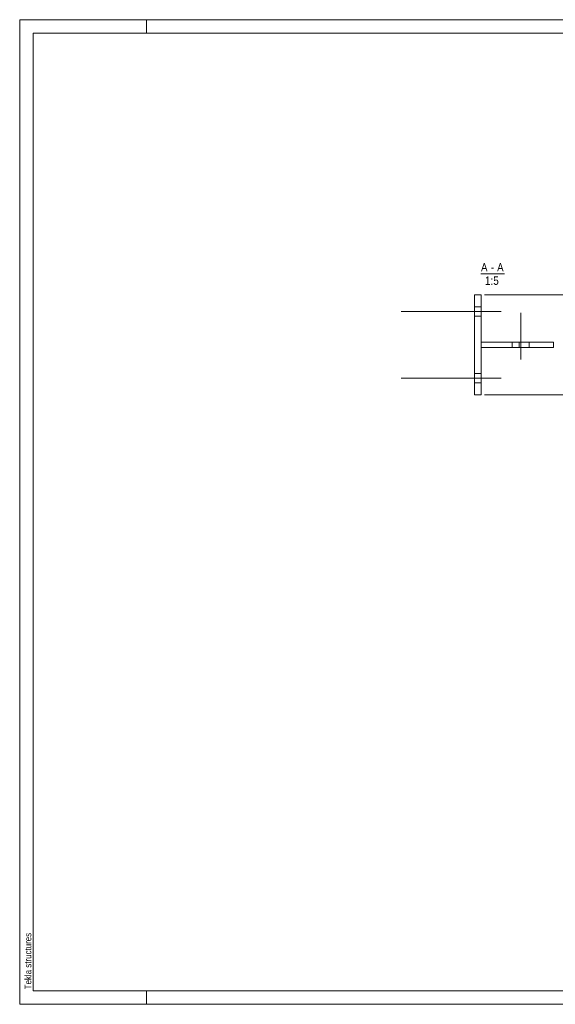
# Model space of a CAD drawing. Header units: millimetres. Extents: x 1 to 419, y 1 to 296.
# Tile 1 of 3: x 1 to 162, y 1 to 296. Entities that reach past the tile are written whole.
import ezdxf

# ---------------------------------------------------------------- set-up
doc = ezdxf.new("R2010")
doc.units = ezdxf.units.MM
doc.linetypes.add('XKITLINE00', pattern=[0])
doc.linetypes.add('XKITLINE02', pattern=[4, 2, -2])
for name, color, linetype, lineweight in [('Bemassung', 1, 'Continuous', 0), ('Schrauben', 7, 'Continuous', 0), ('Teil', 7, 'Continuous', 0), ('Ueberschrift', 7, 'Continuous', 0), ('Zeichnungsrahmen', 3, 'Continuous', 0)]:
    doc.layers.add(name, color=color, linetype=linetype, lineweight=lineweight)
doc.styles.add('ARIAL', font='ARIAL.TTF')

msp = doc.modelspace()

# ---------------------------------------------------------------- linework, layer by layer
at = {"layer": 'Bemassung', "linetype": 'XKITLINE00', "lineweight": 0}
for p, q in [((140.38, 213.56), (173.18, 213.56)), ((140.38, 183.56), (173.18, 183.56))]:
    msp.add_line(p, q, dxfattribs=at)
at = {"layer": 'Schrauben', "linetype": 'XKITLINE00', "lineweight": 0}
for p, q in [((137.38, 209.96), (139.38, 209.96)), ((115.38, 208.56), (145.38, 208.56)), ((137.38, 207.16), (139.38, 207.16)), ((151.26, 194.17), (151.26, 208.17)), ((148.72, 197.77), (148.72, 199.37)), ((153.8, 197.77), (153.8, 199.37)), ((137.38, 189.96), (139.38, 189.96)), ((115.38, 188.56), (145.38, 188.56)), ((137.38, 187.16), (139.38, 187.16))]:
    msp.add_line(p, q, dxfattribs=at)
at = {"layer": 'Teil', "linetype": 'XKITLINE00', "lineweight": 0}
for p, q in [((139.38, 213.56), (137.38, 213.56)), ((137.38, 213.56), (137.38, 183.56)), ((139.38, 213.56), (139.38, 183.56)), ((161.15, 199.37), (139.38, 199.37)), ((161.15, 197.77), (139.38, 197.77)), ((161.15, 199.37), (161.15, 197.77)), ((139.38, 183.56), (137.38, 183.56))]:
    msp.add_line(p, q, dxfattribs=at)
at = {"layer": 'Teil', "linetype": 'XKITLINE02', "lineweight": 0}
for p, q in [((139.38, 199.37), (139.38, 197.77)), ((150.83, 199.37), (150.83, 197.77))]:
    msp.add_line(p, q, dxfattribs=at)
at = {"layer": 'Ueberschrift', "linetype": 'XKITLINE00', "lineweight": 0}
msp.add_line((139.35, 219.81), (146.4, 219.81), dxfattribs=at)
at = {"layer": 'Zeichnungsrahmen', "linetype": 'XKITLINE00', "lineweight": 0}
for p, q in [((419, 296), (1, 296)), ((1, 296), (1, 1)), ((39, 292), (39, 296)), ((415, 292), (5, 292)), ((5, 292), (5, 5)), ((5, 5), (415, 5)), ((39, 1), (39, 5)), ((1, 1), (419, 1))]:
    msp.add_line(p, q, dxfattribs=at)

# ---------------------------------------------------------------- texts
at = {"layer": 'Ueberschrift', "style": 'ARIAL', "width": 0.85}
for s, p in [('A', (139.35, 220.56)), ('-', (142.32, 220.56)), ('A', (144.18, 220.56)), ('1:5', (140.56, 216.56))]:
    msp.add_text(s, height=2.5, dxfattribs=at).set_placement(p)
at = {"layer": 'Zeichnungsrahmen', "style": 'ARIAL', "width": 0.85}
msp.add_text('Tekla structures', height=2, rotation=90, dxfattribs=at).set_placement((4.5, 5.5))

doc.saveas('drawing.dxf')
